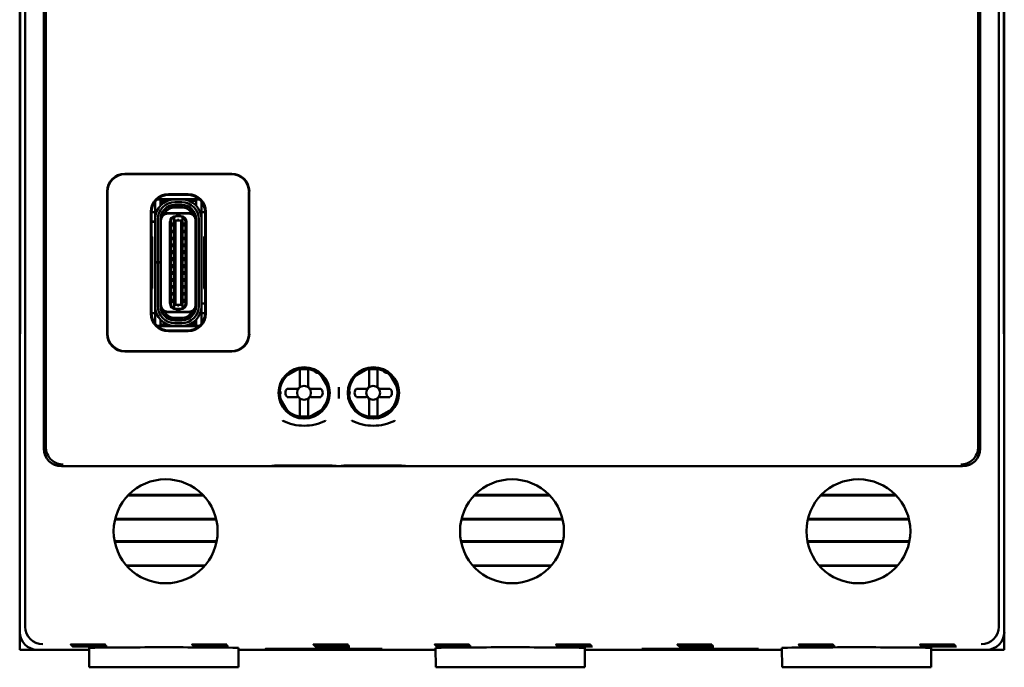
# Model space of a CAD drawing. Header units: inches. Extents: x 1.8 to 23.2, y 1.2 to 17.8.
# Tile 3 of 12: x 9.4 to 12.2, y 8.2 to 10. Entities that reach past the tile are written whole.
import ezdxf

# ---------------------------------------------------------------- set-up
doc = ezdxf.new("R2010")
doc.units = ezdxf.units.IN
doc.header["$LTSCALE"] = 0.8
doc.header["$MEASUREMENT"] = 0
doc.layers.add('Visible (ANSI)', color=7, linetype='Continuous', lineweight=50)

msp = doc.modelspace()

# ---------------------------------------------------------------- linework, layer by layer
at = {"layer": 'Visible (ANSI)'}
for p, q in [((9.3792, 8.312), (9.3792, 11.6804)), ((12.1476, 11.6804), (12.1476, 8.312)), ((9.4321, 11.1747), (9.4321, 8.8177)), ((12.0947, 8.8177), (12.0947, 11.1747)), ((9.4376, 8.8972), (9.4376, 10.9576)), ((12.0891, 10.9576), (12.0891, 8.8972)), ((9.3634, 10.8712), (9.3634, 9.1212)), ((12.1634, 9.1212), (12.1634, 10.8712)), ((9.3642, 9.172), (9.3642, 10.8203)), ((9.3643, 10.8223), (9.3643, 9.17)), ((12.1624, 9.17), (12.1624, 10.8223)), ((12.1625, 10.8203), (12.1625, 9.172)), ((9.6624, 9.5986), (9.9664, 9.5986)), ((9.9654, 9.5976), (9.6634, 9.5976)), ((9.6124, 9.1436), (9.6124, 9.5486)), ((10.0164, 9.5486), (10.0164, 9.1436)), ((9.6134, 9.5476), (9.6134, 9.1447)), ((9.764, 9.5253), (9.7538, 9.5253)), ((9.7777, 9.5263), (9.7549, 9.5263)), ((9.764, 9.5135), (9.764, 9.5253)), ((9.7689, 9.5223), (9.764, 9.5223)), ((9.7777, 9.5263), (9.8739, 9.5263)), ((9.7843, 9.5223), (9.7777, 9.5223)), ((9.7864, 9.5411), (9.8424, 9.5411)), ((9.7884, 9.5391), (9.7884, 9.5391)), ((9.8404, 9.5391), (9.7884, 9.5391)), ((9.8242, 9.5261), (9.8045, 9.5261)), ((9.8404, 9.5391), (9.8404, 9.5391)), ((9.8648, 9.5223), (9.8444, 9.5223)), ((9.8749, 9.5253), (9.8648, 9.5253)), ((9.8648, 9.5253), (9.8648, 9.5135)), ((10.0154, 9.1447), (10.0154, 9.5476)), ((9.7482, 9.5135), (9.7482, 9.5189)), ((9.7482, 9.4796), (9.7482, 9.5135)), ((9.764, 9.5088), (9.764, 9.5135)), ((9.7659, 9.5108), (9.7659, 9.5145)), ((9.7699, 9.5145), (9.7699, 9.5142)), ((9.8045, 9.5182), (9.8242, 9.5182)), ((9.8045, 9.5091), (9.8045, 9.5103)), ((9.8242, 9.5103), (9.8045, 9.5103)), ((9.8242, 9.5091), (9.8045, 9.5091)), ((9.8242, 9.5032), (9.8045, 9.5032)), ((9.8242, 9.5091), (9.8242, 9.5103)), ((9.8648, 9.5135), (9.8648, 9.5088)), ((9.8805, 9.5135), (9.8805, 9.519)), ((9.8805, 9.4796), (9.8805, 9.5135)), ((9.7364, 9.2011), (9.7364, 9.4911)), ((9.7482, 9.4899), (9.7384, 9.4899)), ((9.7384, 9.4891), (9.7384, 9.4891)), ((9.7384, 9.4891), (9.7384, 9.4216)), ((9.7482, 9.4698), (9.7482, 9.4796)), ((9.7482, 9.3473), (9.7482, 9.4698)), ((9.7561, 9.3473), (9.7561, 9.4698)), ((9.764, 9.3473), (9.764, 9.4698)), ((9.7651, 9.4662), (9.7651, 9.4698)), ((9.7651, 9.2261), (9.7651, 9.4662)), ((9.7696, 9.4879), (9.7682, 9.4879)), ((9.7699, 9.4908), (9.7699, 9.4885)), ((9.7714, 9.4871), (9.7759, 9.4871)), ((9.8528, 9.4871), (9.7759, 9.4871)), ((9.8439, 9.4859), (9.7848, 9.4859)), ((9.8026, 9.4747), (9.8061, 9.4776)), ((9.8026, 9.4747), (9.8026, 9.4749)), ((9.8026, 9.4676), (9.8026, 9.4747)), ((9.8026, 9.4676), (9.8026, 9.2247)), ((9.8065, 9.466), (9.8026, 9.4676)), ((9.8065, 9.4778), (9.8061, 9.4776)), ((9.8081, 9.4784), (9.8065, 9.4784)), ((9.8124, 9.4778), (9.8065, 9.4778)), ((9.8065, 9.466), (9.8065, 9.2263)), ((9.8222, 9.466), (9.8065, 9.466)), ((9.8124, 9.4792), (9.8104, 9.4792)), ((9.8163, 9.4792), (9.8124, 9.4792)), ((9.8124, 9.4778), (9.8124, 9.4792)), ((9.8222, 9.4778), (9.8124, 9.4778)), ((9.8163, 9.4792), (9.8163, 9.4778)), ((9.8183, 9.4792), (9.8163, 9.4792)), ((9.8222, 9.4784), (9.8207, 9.4784)), ((9.8226, 9.4776), (9.8222, 9.4778)), ((9.8262, 9.4676), (9.8222, 9.466)), ((9.8222, 9.466), (9.8222, 9.2263)), ((9.8262, 9.4747), (9.8226, 9.4776)), ((9.8262, 9.4747), (9.8262, 9.4749)), ((9.8262, 9.4676), (9.8262, 9.4747)), ((9.8262, 9.2247), (9.8262, 9.4676)), ((9.8574, 9.4871), (9.8528, 9.4871)), ((9.8636, 9.4662), (9.8636, 9.4698)), ((9.8636, 9.2261), (9.8636, 9.4662)), ((9.8648, 9.2225), (9.8648, 9.4698)), ((9.8726, 9.4698), (9.8726, 9.2225)), ((9.8904, 9.4899), (9.8805, 9.4899)), ((9.8805, 9.4698), (9.8805, 9.4796)), ((9.8805, 9.2225), (9.8805, 9.4698)), ((9.8904, 9.4891), (9.8904, 9.4891)), ((9.8904, 9.4216), (9.8904, 9.4891)), ((9.8924, 9.4911), (9.8924, 9.2011)), ((9.7384, 9.4627), (9.7482, 9.4627)), ((9.7482, 9.4619), (9.7384, 9.4619)), ((9.764, 9.4627), (9.7651, 9.4627)), ((9.7651, 9.4619), (9.764, 9.4619)), ((9.7907, 9.2296), (9.7907, 9.4627)), ((9.7939, 9.2288), (9.7939, 9.4635)), ((9.8006, 9.4599), (9.8006, 9.4489)), ((9.8006, 9.4599), (9.8026, 9.4599)), ((9.8006, 9.4489), (9.8026, 9.4489)), ((9.8006, 9.4395), (9.8006, 9.43)), ((9.8006, 9.4395), (9.8026, 9.4395)), ((9.8262, 9.4599), (9.8281, 9.4599)), ((9.8262, 9.4489), (9.8281, 9.4489)), ((9.8262, 9.4395), (9.8281, 9.4395)), ((9.8281, 9.4489), (9.8281, 9.4599)), ((9.8281, 9.43), (9.8281, 9.4395)), ((9.8349, 9.4635), (9.8349, 9.2289)), ((9.838, 9.2296), (9.838, 9.4627)), ((9.7405, 9.4195), (9.7384, 9.4216)), ((9.7405, 9.2728), (9.7405, 9.4195)), ((9.8006, 9.43), (9.8026, 9.43)), ((9.8006, 9.4198), (9.8006, 9.4103)), ((9.8006, 9.4198), (9.8026, 9.4198)), ((9.8006, 9.4103), (9.8026, 9.4103)), ((9.8262, 9.43), (9.8281, 9.43)), ((9.8262, 9.4198), (9.8281, 9.4198)), ((9.8262, 9.4103), (9.8281, 9.4103)), ((9.8281, 9.4103), (9.8281, 9.4198)), ((9.8904, 9.4216), (9.8882, 9.4195)), ((9.8882, 9.4195), (9.8882, 9.2728)), ((9.7651, 9.3843), (9.764, 9.385)), ((9.8006, 9.4009), (9.8006, 9.3899)), ((9.8006, 9.4009), (9.8026, 9.4009)), ((9.8006, 9.3899), (9.8026, 9.3899)), ((9.8006, 9.3812), (9.8006, 9.3702)), ((9.8006, 9.3812), (9.8026, 9.3812)), ((9.8262, 9.4009), (9.8281, 9.4009)), ((9.8262, 9.3899), (9.8281, 9.3899)), ((9.8262, 9.3812), (9.8281, 9.3812)), ((9.8281, 9.3899), (9.8281, 9.4009)), ((9.8281, 9.3702), (9.8281, 9.3812)), ((9.8648, 9.385), (9.8636, 9.3843)), ((9.8006, 9.3702), (9.8026, 9.3702)), ((9.8006, 9.3615), (9.8006, 9.3505)), ((9.8006, 9.3615), (9.8026, 9.3615)), ((9.8262, 9.3702), (9.8281, 9.3702)), ((9.8262, 9.3615), (9.8281, 9.3615)), ((9.8281, 9.3505), (9.8281, 9.3615)), ((9.7482, 9.3462), (9.7482, 9.3473)), ((9.7482, 9.3473), (9.7561, 9.3473)), ((9.7561, 9.3462), (9.7482, 9.3462)), ((9.7482, 9.2225), (9.7482, 9.3462)), ((9.764, 9.3473), (9.7561, 9.3473)), ((9.764, 9.3462), (9.7561, 9.3462)), ((9.7561, 9.2225), (9.7561, 9.3462)), ((9.764, 9.3473), (9.764, 9.3462)), ((9.764, 9.2225), (9.764, 9.3462)), ((9.8006, 9.3505), (9.8026, 9.3505)), ((9.8006, 9.3418), (9.8006, 9.3308)), ((9.8006, 9.3418), (9.8026, 9.3418)), ((9.8006, 9.3308), (9.8026, 9.3308)), ((9.8262, 9.3505), (9.8281, 9.3505)), ((9.8262, 9.3418), (9.8281, 9.3418)), ((9.8262, 9.3308), (9.8281, 9.3308)), ((9.8281, 9.3308), (9.8281, 9.3418)), ((9.7651, 9.308), (9.764, 9.3073)), ((9.8006, 9.3221), (9.8006, 9.3111)), ((9.8006, 9.3221), (9.8026, 9.3221)), ((9.8006, 9.3111), (9.8026, 9.3111)), ((9.8006, 9.3025), (9.8006, 9.2914)), ((9.8006, 9.3025), (9.8026, 9.3025)), ((9.8262, 9.3221), (9.8281, 9.3221)), ((9.8262, 9.3111), (9.8281, 9.3111)), ((9.8262, 9.3025), (9.8281, 9.3025)), ((9.8281, 9.3111), (9.8281, 9.3221)), ((9.8281, 9.2914), (9.8281, 9.3025)), ((9.8648, 9.3073), (9.8636, 9.308)), ((9.7384, 9.2707), (9.7405, 9.2728)), ((9.7384, 9.2707), (9.7384, 9.2031)), ((9.8006, 9.2914), (9.8026, 9.2914)), ((9.8006, 9.282), (9.8006, 9.2725)), ((9.8006, 9.282), (9.8026, 9.282)), ((9.8006, 9.2725), (9.8026, 9.2725)), ((9.8262, 9.2914), (9.8281, 9.2914)), ((9.8262, 9.282), (9.8281, 9.282)), ((9.8262, 9.2725), (9.8281, 9.2725)), ((9.8281, 9.2725), (9.8281, 9.282)), ((9.8882, 9.2728), (9.8904, 9.2707)), ((9.8904, 9.2031), (9.8904, 9.2707)), ((9.8006, 9.2623), (9.8006, 9.2528)), ((9.8006, 9.2623), (9.8026, 9.2623)), ((9.8006, 9.2528), (9.8026, 9.2528)), ((9.8006, 9.2434), (9.8006, 9.2324)), ((9.8006, 9.2434), (9.8026, 9.2434)), ((9.8262, 9.2623), (9.8281, 9.2623)), ((9.8262, 9.2528), (9.8281, 9.2528)), ((9.8262, 9.2434), (9.8281, 9.2434)), ((9.8281, 9.2528), (9.8281, 9.2623)), ((9.8281, 9.2324), (9.8281, 9.2434)), ((9.7482, 9.2127), (9.7482, 9.2225)), ((9.7482, 9.1788), (9.7482, 9.2127)), ((9.7651, 9.2225), (9.7651, 9.2261)), ((9.8006, 9.2324), (9.8026, 9.2324)), ((9.8026, 9.2247), (9.8065, 9.2263)), ((9.8026, 9.2176), (9.8026, 9.2247)), ((9.8026, 9.2176), (9.8061, 9.2147)), ((9.8026, 9.2174), (9.8026, 9.2176)), ((9.8061, 9.2147), (9.8065, 9.2145)), ((9.8222, 9.2263), (9.8065, 9.2263)), ((9.8065, 9.2145), (9.8124, 9.2145)), ((9.8081, 9.2139), (9.8065, 9.2139)), ((9.8124, 9.2131), (9.8104, 9.2131)), ((9.8124, 9.2145), (9.8222, 9.2145)), ((9.8124, 9.2131), (9.8124, 9.2145)), ((9.8163, 9.2131), (9.8124, 9.2131)), ((9.8163, 9.2145), (9.8163, 9.2131)), ((9.8183, 9.2131), (9.8163, 9.2131)), ((9.8222, 9.2139), (9.8207, 9.2139)), ((9.8222, 9.2263), (9.8262, 9.2247)), ((9.8226, 9.2147), (9.8222, 9.2145)), ((9.8226, 9.2147), (9.8262, 9.2176)), ((9.8262, 9.2324), (9.8281, 9.2324)), ((9.8262, 9.2176), (9.8262, 9.2247)), ((9.8262, 9.2174), (9.8262, 9.2176)), ((9.8636, 9.2304), (9.8648, 9.2304)), ((9.8648, 9.2296), (9.8636, 9.2296)), ((9.8636, 9.2225), (9.8636, 9.2261)), ((9.8805, 9.2304), (9.8904, 9.2304)), ((9.8904, 9.2296), (9.8805, 9.2296)), ((9.8805, 9.2127), (9.8805, 9.2225)), ((9.8805, 9.1788), (9.8805, 9.2127)), ((9.7384, 9.2031), (9.7384, 9.2031)), ((9.7482, 9.2025), (9.7384, 9.2025)), ((9.7759, 9.2052), (9.7714, 9.2052)), ((9.8528, 9.2052), (9.7759, 9.2052)), ((9.8439, 9.2064), (9.7848, 9.2064)), ((9.8242, 9.1891), (9.8045, 9.1891)), ((9.8574, 9.2052), (9.8528, 9.2052)), ((9.8589, 9.2038), (9.8589, 9.2015)), ((9.8592, 9.2044), (9.8605, 9.2044)), ((9.8904, 9.2025), (9.8805, 9.2025)), ((9.8904, 9.2031), (9.8904, 9.2031)), ((9.3642, 9.172), (9.3638, 9.1216)), ((9.3643, 9.17), (9.3638, 9.1166)), ((9.3643, 9.172), (9.3642, 9.172)), ((9.7482, 9.1733), (9.7482, 9.1788)), ((9.7538, 9.167), (9.764, 9.167)), ((9.851, 9.166), (9.7549, 9.166)), ((9.764, 9.1788), (9.764, 9.1835)), ((9.764, 9.167), (9.764, 9.1788)), ((9.764, 9.17), (9.7843, 9.17)), ((9.8242, 9.1832), (9.8045, 9.1832)), ((9.8045, 9.182), (9.8045, 9.1832)), ((9.8242, 9.182), (9.8045, 9.182)), ((9.8242, 9.1741), (9.8045, 9.1741)), ((9.8242, 9.1662), (9.8045, 9.1662)), ((9.8242, 9.182), (9.8242, 9.1832)), ((9.8444, 9.17), (9.851, 9.17)), ((9.8739, 9.166), (9.851, 9.166)), ((9.8589, 9.1782), (9.8589, 9.1778)), ((9.8598, 9.17), (9.8648, 9.17)), ((9.8628, 9.1815), (9.8628, 9.1778)), ((9.8648, 9.1835), (9.8648, 9.1788)), ((9.8648, 9.1788), (9.8648, 9.167)), ((9.8648, 9.167), (9.8749, 9.167)), ((9.8805, 9.1733), (9.8805, 9.1788)), ((12.1625, 9.172), (12.1624, 9.172)), ((12.1629, 9.1166), (12.1624, 9.17)), ((12.1629, 9.1216), (12.1625, 9.172)), ((9.8424, 9.1511), (9.7864, 9.1511)), ((9.7884, 9.1532), (9.7884, 9.1532)), ((9.7884, 9.1532), (9.8404, 9.1532)), ((9.8404, 9.1532), (9.8404, 9.1532)), ((9.3634, 9.1212), (9.3638, 9.1216)), ((9.3634, 9.1212), (9.3639, 9.1212)), ((9.3634, 9.1212), (9.3634, 9.1162)), ((9.3638, 9.1166), (9.3634, 9.1162)), ((9.3634, 9.1162), (9.3634, 8.2962)), ((9.3638, 9.1216), (9.3639, 9.1216)), ((12.1634, 9.1212), (12.1629, 9.1216)), ((12.1629, 9.1216), (12.1629, 9.1216)), ((12.1629, 9.1212), (12.1634, 9.1212)), ((12.1634, 9.1162), (12.1629, 9.1166)), ((12.1634, 9.1162), (12.1634, 9.1212)), ((12.1634, 8.2962), (12.1634, 9.1162)), ((9.9664, 9.0936), (9.6624, 9.0936)), ((9.6634, 9.0947), (9.9654, 9.0947)), ((10.1183, 9.0225), (10.1586, 9.0458)), ((10.3152, 9.0225), (10.3555, 9.0458)), ((10.1601, 9.0325), (10.1601, 9.0405)), ((10.1601, 8.9958), (10.1601, 9.0325)), ((10.1837, 9.0325), (10.1837, 9.0405)), ((10.1837, 8.9958), (10.1837, 9.0325)), ((10.2183, 9.0298), (10.2415, 8.9895)), ((10.357, 9.0325), (10.357, 9.0405)), ((10.357, 8.9958), (10.357, 9.0325)), ((10.3806, 9.0325), (10.3806, 9.0405)), ((10.3806, 8.9958), (10.3806, 9.0325)), ((10.4151, 9.0298), (10.4384, 8.9895)), ((10.2707, 8.9925), (10.2707, 8.9597)), ((10.1256, 8.9225), (10.1023, 8.9629)), ((10.1243, 8.988), (10.1523, 8.988)), ((10.1523, 8.9643), (10.1243, 8.9643)), ((10.1916, 8.988), (10.2196, 8.988)), ((10.2196, 8.9643), (10.1916, 8.9643)), ((10.3225, 8.9225), (10.2992, 8.9629)), ((10.3211, 8.988), (10.3491, 8.988)), ((10.3491, 8.9643), (10.3211, 8.9643)), ((10.3885, 8.988), (10.4164, 8.988)), ((10.4164, 8.9643), (10.3885, 8.9643)), ((10.1601, 8.9565), (10.1601, 8.9198)), ((10.1837, 8.9565), (10.1837, 8.9198)), ((10.357, 8.9565), (10.357, 8.9198)), ((10.3806, 8.9565), (10.3806, 8.9198)), ((10.1601, 8.9198), (10.1601, 8.9118)), ((10.1837, 8.9198), (10.1837, 8.9118)), ((10.2256, 8.9298), (10.1852, 8.9066)), ((10.357, 8.9198), (10.357, 8.9118)), ((10.3806, 8.9198), (10.3806, 8.9118)), ((10.4224, 8.9298), (10.3821, 8.9066)), ((9.4821, 8.7677), (12.0447, 8.7677)), ((9.8852, 8.6848), (9.6715, 8.6848)), ((9.8836, 8.6864), (9.6731, 8.6864)), ((10.8702, 8.6848), (10.6565, 8.6848)), ((10.8686, 8.6864), (10.6581, 8.6864)), ((11.8552, 8.6848), (11.6415, 8.6848)), ((11.8536, 8.6864), (11.6431, 8.6864)), ((9.6344, 8.6162), (9.9223, 8.6162)), ((9.6348, 8.6178), (9.9219, 8.6178)), ((10.6194, 8.6162), (10.9073, 8.6162)), ((10.6198, 8.6178), (10.9069, 8.6178)), ((11.6044, 8.6162), (11.8923, 8.6162)), ((11.6048, 8.6178), (11.8919, 8.6178)), ((9.9234, 8.5544), (9.6333, 8.5544)), ((9.9231, 8.5528), (9.6336, 8.5528)), ((10.9084, 8.5544), (10.6183, 8.5544)), ((10.9081, 8.5528), (10.6186, 8.5528)), ((11.8934, 8.5544), (11.6033, 8.5544)), ((11.8931, 8.5528), (11.6036, 8.5528)), ((9.6668, 8.4857), (9.89, 8.4857)), ((9.6682, 8.4841), (9.8886, 8.4841)), ((10.6518, 8.4857), (10.875, 8.4857)), ((10.6532, 8.4841), (10.8736, 8.4841)), ((11.6368, 8.4857), (11.86, 8.4857)), ((11.6382, 8.4841), (11.8586, 8.4841)), ((9.3634, 8.2962), (9.3634, 8.2462)), ((9.364, 8.2462), (9.364, 8.2882)), ((12.1627, 8.2882), (12.1627, 8.2462)), ((12.1634, 8.2462), (12.1634, 8.2962)), ((9.364, 8.2462), (9.3634, 8.2462)), ((9.4134, 8.2462), (9.364, 8.2462)), ((9.4134, 8.2462), (9.5609, 8.2462)), ((9.5614, 8.1962), (9.5609, 8.2511)), ((9.9854, 8.1962), (9.9858, 8.2511)), ((9.9858, 8.2462), (10.5459, 8.2462)), ((10.0628, 8.2488), (10.3939, 8.2488)), ((10.0628, 8.2477), (10.0628, 8.2488)), ((10.0629, 8.2488), (10.0628, 8.2477)), ((10.3939, 8.2477), (10.0628, 8.2477)), ((10.3939, 8.2488), (10.3939, 8.2477)), ((10.3939, 8.2488), (10.3939, 8.2477)), ((10.5464, 8.1962), (10.5459, 8.2511)), ((10.9704, 8.1962), (10.9708, 8.2511)), ((10.9708, 8.2462), (11.5309, 8.2462)), ((11.1328, 8.2488), (11.4639, 8.2488)), ((11.1328, 8.2477), (11.1328, 8.2488)), ((11.1329, 8.2488), (11.1328, 8.2477)), ((11.4639, 8.2477), (11.1328, 8.2477)), ((11.4639, 8.2488), (11.4639, 8.2477)), ((11.4639, 8.2488), (11.4639, 8.2477)), ((11.5314, 8.1962), (11.5309, 8.2511)), ((11.9554, 8.1962), (11.9558, 8.2511)), ((11.9558, 8.2462), (12.1134, 8.2462)), ((12.1627, 8.2462), (12.1134, 8.2462)), ((12.1634, 8.2462), (12.1627, 8.2462)), ((9.5614, 8.1962), (9.9854, 8.1962)), ((10.5464, 8.1962), (10.9704, 8.1962)), ((11.5314, 8.1962), (11.9554, 8.1962))]:
    msp.add_line(p, q, dxfattribs=at)
for centre, radius in [((10.1723, 8.9761), 0.073), ((10.1719, 8.9762), 0.0709), ((10.3691, 8.9761), 0.073), ((10.3688, 8.9762), 0.0709), ((10.1719, 8.9762), 0.0197), ((10.3688, 8.9762), 0.0197), ((9.7784, 8.5827), 0.1478), ((10.7634, 8.5827), 0.1478), ((11.7484, 8.5827), 0.1478)]:
    msp.add_circle(centre, radius, dxfattribs=at)
for centre, radius, start, end in [((9.8045, 9.4698), 0.0563, 90, 180), ((9.7777, 9.5145), 0.0118, 138.1897, 180), ((9.7777, 9.5145), 0.0118, 90, 138.1897), ((9.7777, 9.5145), 0.00787, 90, 180), ((9.8242, 9.4698), 0.0563, 0, 90), ((9.8045, 9.4698), 0.0484, 90, 180), ((9.8045, 9.4698), 0.0406, 90, 180), ((9.8045, 9.4698), 0.0394, 90, 180), ((9.8045, 9.4698), 0.0335, 90, 148.8255), ((9.8242, 9.4698), 0.0484, 0, 90), ((9.8242, 9.4698), 0.0406, 0, 90), ((9.8242, 9.4698), 0.0394, 0, 90), ((9.8242, 9.4698), 0.0335, 31.1746, 90), ((9.7848, 9.4662), 0.0197, 90, 180), ((9.8045, 9.4698), 0.0374, 152.4089, 170.8287), ((9.8065, 9.4627), 0.0157, 90, 180), ((9.8057, 9.4635), 0.0118, 105.466, 180.1149), ((9.8057, 9.4635), 0.0118, 103.9465, 105.466), ((9.8104, 9.4753), 0.00394, 90, 139.4584), ((9.8183, 9.4753), 0.00394, 40.5416, 90), ((9.8222, 9.4627), 0.0157, 0, 90), ((9.823, 9.4635), 0.0118, 74.534, 76.0536), ((9.823, 9.4635), 0.0118, 359.8851, 74.534), ((9.8439, 9.4662), 0.0197, 0, 90), ((9.8242, 9.4698), 0.0374, 9.1714, 27.5911), ((9.7679, 9.4055), 0.00394, 180, 225.5728), ((9.8608, 9.4055), 0.00394, 314.4268, 0), ((9.7679, 9.2868), 0.00394, 134.4273, 180), ((9.8608, 9.2868), 0.00394, 0, 45.5732), ((9.8045, 9.2225), 0.0563, 180, 270), ((9.8045, 9.2225), 0.0484, 180, 270), ((9.8045, 9.2225), 0.0406, 180, 270), ((9.7848, 9.2261), 0.0197, 180, 270), ((9.8045, 9.2225), 0.0394, 180, 270), ((9.8045, 9.2225), 0.0374, 189.1714, 207.5911), ((9.8065, 9.2296), 0.0157, 180, 270), ((9.8057, 9.2288), 0.0118, 179.8999, 254.534), ((9.8057, 9.2288), 0.0118, 254.534, 256.0535), ((9.8104, 9.217), 0.00394, 220.5416, 270), ((9.8183, 9.217), 0.00394, 270, 319.4584), ((9.8222, 9.2296), 0.0157, 270, 0), ((9.8242, 9.2225), 0.0394, 270, 0), ((9.8242, 9.2225), 0.0484, 270, 0), ((9.8242, 9.2225), 0.0406, 270, 0), ((9.8242, 9.2225), 0.0563, 270, 0), ((9.823, 9.2288), 0.0118, 283.9464, 285.466), ((9.823, 9.2288), 0.0118, 285.466, 0.1149), ((9.8439, 9.2261), 0.0197, 270, 0), ((9.8242, 9.2225), 0.0374, 332.4089, 350.8287), ((9.8045, 9.2225), 0.0335, 211.1746, 270), ((9.8242, 9.2225), 0.0335, 270, 328.8255), ((9.851, 9.1778), 0.00787, 270, 0), ((9.851, 9.1778), 0.0118, 270, 318.1897), ((9.851, 9.1778), 0.0118, 318.1897, 0), ((10.1719, 8.9762), 0.0689, 64.8273, 106.2709), ((10.3688, 8.9762), 0.0689, 64.8273, 106.2709), ((10.1719, 8.9762), 0.0689, 133.7291, 175.1727), ((10.1719, 8.9762), 0.0675, 79.9256, 100.0744), ((10.1719, 8.9762), 0.0689, 43.7291, 55.1727), ((10.3688, 8.9762), 0.0689, 133.7291, 175.1727), ((10.3688, 8.9762), 0.0675, 79.9256, 100.0744), ((10.3688, 8.9762), 0.0689, 43.7291, 55.1727), ((10.1523, 8.9958), 0.00787, 270, 0), ((10.1916, 8.9958), 0.00787, 180, 270), ((10.1719, 8.9762), 0.0689, 313.7291, 16.2709), ((10.3491, 8.9958), 0.00787, 270, 0), ((10.3885, 8.9958), 0.00787, 180, 270), ((10.3688, 8.9762), 0.0689, 313.7291, 16.2709), ((10.1719, 8.9762), 0.0689, 184.8273, 196.2709), ((10.1342, 8.9762), 0.0154, 129.9662, 230.0338), ((10.1523, 8.9565), 0.00787, 0, 90), ((10.1916, 8.9565), 0.00787, 90, 180), ((10.2097, 8.9762), 0.0154, 309.9662, 50.0338), ((10.3688, 8.9762), 0.0689, 184.8273, 196.2709), ((10.331, 8.9762), 0.0154, 129.9662, 230.0338), ((10.3491, 8.9565), 0.00787, 0, 90), ((10.3885, 8.9565), 0.00787, 90, 180), ((10.4065, 8.9762), 0.0154, 309.9662, 50.0338), ((10.1719, 8.9762), 0.0689, 223.7291, 286.2709), ((10.1719, 8.9762), 0.0675, 259.9256, 280.0744), ((10.3688, 8.9762), 0.0689, 223.7291, 286.2709), ((10.3688, 8.9762), 0.0675, 259.9256, 280.0744)]:
    msp.add_arc(centre, radius, start, end, dxfattribs=at)
for centre, major_axis, ratio, start_param, end_param in [((9.6624, 9.5486), (-0.0354, 0.0354), 0.999924, 5.497825, 7.068545), ((9.6634, 9.5476), (-0.0354, 0.0354), 0.999924, 5.497825, 7.068545), ((9.9654, 9.5476), (0.0354, 0.0354), 0.999924, 5.497825, 7.068545), ((9.9664, 9.5486), (0.0354, 0.0354), 0.999924, 5.497825, 7.068545), ((9.7864, 9.4911), (-0.0354, 0.0354), 0.999924, 5.497825, 7.068545), ((9.7884, 9.4891), (-0.0354, 0.0354), 0.999772, 5.497825, 7.068545), ((9.8404, 9.4891), (0.0354, 0.0354), 0.999772, 5.497825, 7.068545), ((9.8424, 9.4911), (0.0354, 0.0354), 0.999924, 5.497825, 7.068545), ((9.7864, 9.2011), (-0.0354, -0.0354), 0.999924, 5.497825, 7.068545), ((9.7884, 9.2032), (-0.0354, -0.0354), 0.999772, 5.497825, 7.068545), ((9.8404, 9.2032), (0.0354, -0.0354), 0.999772, 5.497825, 7.068545), ((9.8424, 9.2011), (0.0354, -0.0354), 0.999924, 5.497825, 7.068545), ((9.6624, 9.1436), (-0.0354, -0.0354), 0.999924, 5.497825, 7.068545), ((9.6634, 9.1447), (-0.0354, -0.0354), 0.999924, 5.497825, 7.068545), ((9.9654, 9.1447), (0.0354, -0.0354), 0.999924, 5.497825, 7.068545), ((9.9664, 9.1436), (0.0354, -0.0354), 0.999924, 5.497825, 7.068545), ((9.4366, 8.8972), (0, -0.125), 0.008727, 0.935984, 1.570796), ((12.0902, 8.8972), (0, 0.125), 0.008727, 1.570796, 2.205609), ((9.4821, 8.8177), (-0.0354, -0.0354), 0.999924, 5.497825, 7.068545), ((12.0447, 8.8177), (0.0354, -0.0354), 0.999924, 5.497825, 7.068545), ((9.4134, 8.2962), (-0.0354, -0.0354), 0.999924, 5.497825, 7.068545), ((9.4292, 8.312), (-0.0354, -0.0354), 0.999924, 5.497825, 5.506476), ((9.4287, 8.3115), (0.0192, -0.0463), 0.987735, 4.324034, 5.886104), ((12.098, 8.3115), (0.0192, 0.0463), 0.987735, 3.538674, 5.100744), ((12.1134, 8.2962), (0.0354, -0.0354), 0.999924, 5.497825, 7.068545), ((12.0976, 8.312), (0.0354, -0.0354), 0.999924, 0.77671, 0.78536), ((9.7734, 8.2511), (0.2125, 0), 0.008727, 6.283109, 9.424854), ((10.7584, 8.2511), (0.2125, 0), 0.008727, 6.283109, 9.424854), ((11.7434, 8.2511), (0.2125, 0), 0.008727, 6.283109, 9.424854)]:
    msp.add_ellipse(centre, major_axis=major_axis, ratio=ratio, start_param=start_param, end_param=end_param, dxfattribs=at)
for centre in [(9.5576, 8.2606), (9.9026, 8.2606), (10.2476, 8.2606), (10.5926, 8.2606), (10.9376, 8.2606), (11.2826, 8.2606), (11.6276, 8.2606), (11.9726, 8.2606), (9.5593, 8.2589), (9.561, 8.2572), (9.5628, 8.2554), (9.9043, 8.2589), (9.906, 8.2572), (9.9078, 8.2554), (10.2493, 8.2589), (10.251, 8.2572), (10.2528, 8.2554), (10.5943, 8.2589), (10.596, 8.2572), (10.5978, 8.2554), (10.9393, 8.2589), (10.941, 8.2572), (10.9428, 8.2554), (11.2843, 8.2589), (11.286, 8.2572), (11.2878, 8.2554), (11.6293, 8.2589), (11.631, 8.2572), (11.6328, 8.2554), (11.9743, 8.2589), (11.976, 8.2572), (11.9778, 8.2554)]:
    msp.add_ellipse(centre, major_axis=(0.0494, 0), ratio=0.008727, dxfattribs=at)
for points in [[(9.8124, 9.4676), (9.8137, 9.4676), (9.815, 9.4676), (9.8163, 9.4676)], [(9.8124, 9.2247), (9.8137, 9.2247), (9.815, 9.2247), (9.8163, 9.2247)]]:
    msp.add_open_spline(points, degree=3, dxfattribs=at)
for points, weights in [([(10.1601, 9.0426), (10.1601, 9.0415), (10.1601, 9.0405)], [1.00171572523, 1.00182977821, 1.0016789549]), ([(10.1837, 9.0405), (10.1837, 9.0415), (10.1837, 9.0426)], [1.00167895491, 1.00182977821, 1.00171572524]), ([(10.357, 9.0426), (10.357, 9.0415), (10.357, 9.0405)], [1.00171572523, 1.0018297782, 1.0016789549]), ([(10.3806, 9.0405), (10.3806, 9.0415), (10.3806, 9.0426)], [1.0016789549, 1.0018297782, 1.00171572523]), ([(10.1601, 8.9118), (10.1601, 8.9108), (10.1601, 8.9097)], [1.00167895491, 1.00182977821, 1.00171572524]), ([(10.1837, 8.9097), (10.1837, 8.9108), (10.1837, 8.9118)], [1.00171572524, 1.00182977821, 1.00167895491]), ([(10.357, 8.9118), (10.357, 8.9108), (10.357, 8.9097)], [1.0016789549, 1.0018297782, 1.00171572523]), ([(10.3806, 8.9097), (10.3806, 8.9108), (10.3806, 8.9118)], [1.00171572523, 1.0018297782, 1.0016789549])]:
    msp.add_rational_spline(points, weights, degree=2, dxfattribs=at)
for points, knots in [([(10.214, 9.0332), (10.2131, 9.0329), (10.2122, 9.0328), (10.2104, 9.0327), (10.2095, 9.0327), (10.208, 9.033), (10.2075, 9.0332), (10.2065, 9.0336), (10.2059, 9.0338), (10.2049, 9.0344), (10.2044, 9.0348), (10.2035, 9.0355), (10.2031, 9.0358), (10.2021, 9.037), (10.2016, 9.0378), (10.2008, 9.0393), (10.2005, 9.0402), (10.2003, 9.0411)], [-0.23858581, -0.23858581, -0.23858581, -0.23858581, -0.22644646, -0.22644646, -0.21716905, -0.21716905, -0.21253035, -0.21253035, -0.20789164, -0.20789164, -0.20325293, -0.20325293, -0.19861423, -0.19861423, -0.18933681, -0.18933681, -0.17719747, -0.17719747, -0.17719747, -0.17719747]), ([(10.4108, 9.0332), (10.41, 9.0329), (10.4091, 9.0328), (10.4073, 9.0327), (10.4064, 9.0327), (10.4049, 9.033), (10.4044, 9.0332), (10.4033, 9.0336), (10.4028, 9.0338), (10.4017, 9.0344), (10.4012, 9.0348), (10.4004, 9.0355), (10.4, 9.0358), (10.399, 9.037), (10.3985, 9.0378), (10.3977, 9.0393), (10.3974, 9.0402), (10.3972, 9.0411)], [-0.23858581, -0.23858581, -0.23858581, -0.23858581, -0.22644646, -0.22644646, -0.21716905, -0.21716905, -0.21253035, -0.21253035, -0.20789164, -0.20789164, -0.20325293, -0.20325293, -0.19861423, -0.19861423, -0.18933681, -0.18933681, -0.17719747, -0.17719747, -0.17719747, -0.17719747]), ([(10.1015, 8.984), (10.1022, 8.9835), (10.1028, 8.9827), (10.1037, 8.9812), (10.1042, 8.9804), (10.1046, 8.979), (10.1048, 8.9785), (10.105, 8.9774), (10.105, 8.9768), (10.105, 8.9756), (10.105, 8.975), (10.1048, 8.9739), (10.1046, 8.9733), (10.1042, 8.9719), (10.1037, 8.9711), (10.1028, 8.9696), (10.1022, 8.9689), (10.1015, 8.9683)], [-0.23858581, -0.23858581, -0.23858581, -0.23858581, -0.22644646, -0.22644646, -0.21716905, -0.21716905, -0.21253035, -0.21253035, -0.20789164, -0.20789164, -0.20325293, -0.20325293, -0.19861423, -0.19861423, -0.18933681, -0.18933681, -0.17719747, -0.17719747, -0.17719747, -0.17719747]), ([(10.2984, 8.984), (10.299, 8.9835), (10.2996, 8.9827), (10.3006, 8.9812), (10.301, 8.9804), (10.3015, 8.979), (10.3016, 8.9785), (10.3018, 8.9774), (10.3019, 8.9768), (10.3019, 8.9756), (10.3018, 8.975), (10.3016, 8.9739), (10.3015, 8.9733), (10.301, 8.9719), (10.3006, 8.9711), (10.2996, 8.9696), (10.299, 8.9689), (10.2984, 8.9683)], [-0.23858581, -0.23858581, -0.23858581, -0.23858581, -0.22644646, -0.22644646, -0.21716905, -0.21716905, -0.21253035, -0.21253035, -0.20789164, -0.20789164, -0.20325293, -0.20325293, -0.19861423, -0.19861423, -0.18933681, -0.18933681, -0.17719747, -0.17719747, -0.17719747, -0.17719747]), ([(10.1112, 8.8972), (10.1114, 8.8971), (10.1115, 8.897), (10.1211, 8.8923), (10.1311, 8.8887), (10.1515, 8.8839), (10.1619, 8.8827), (10.1827, 8.8827), (10.193, 8.8839), (10.2135, 8.8887), (10.2235, 8.8923), (10.2331, 8.897), (10.2332, 8.8971), (10.2334, 8.8972)], [-0.0011788, -0.0011788, -0.0011788, -0.0011788, 0, 0, 0.0804229, 0.0804229, 0.1594755, 0.1594755, 0.2385281, 0.2385281, 0.318951, 0.318951, 0.3201298, 0.3201298, 0.3201298, 0.3201298]), ([(10.3081, 8.8972), (10.3082, 8.8971), (10.3084, 8.897), (10.318, 8.8923), (10.328, 8.8887), (10.3484, 8.8839), (10.3587, 8.8827), (10.3796, 8.8827), (10.3899, 8.8839), (10.4103, 8.8887), (10.4203, 8.8923), (10.4299, 8.897), (10.4301, 8.8971), (10.4302, 8.8972)], [-0.0011781, -0.0011781, -0.0011781, -0.0011781, 0, 0, 0.0804114, 0.0804114, 0.1594763, 0.1594763, 0.2385413, 0.2385413, 0.3189527, 0.3189527, 0.3201308, 0.3201308, 0.3201308, 0.3201308]), ([(9.4866, 8.7722), (9.4865, 8.7722), (9.4865, 8.7722), (9.4753, 8.7724), (9.4644, 8.7764), (9.4494, 8.7888), (9.4445, 8.7955), (9.4387, 8.8095), (9.4374, 8.8162), (9.4374, 8.823)], [-0.0007616, -0.0007616, -0.0007616, -0.0007616, 0, 0, 0.1603062, 0.1603062, 0.2755389, 0.2755389, 0.3698341, 0.3698341, 0.3698341, 0.3698341]), ([(12.0893, 8.823), (12.0893, 8.8162), (12.088, 8.8095), (12.0822, 8.7955), (12.0773, 8.7888), (12.0623, 8.7764), (12.0515, 8.7724), (12.0403, 8.7722), (12.0402, 8.7722), (12.0402, 8.7722)], [0, 0, 0, 0, 0.0646905, 0.0646905, 0.143745, 0.143745, 0.2537219, 0.2537219, 0.2542444, 0.2542444, 0.2542444, 0.2542444]), ([(10.0805, 8.769), (10.0805, 8.769), (10.0807, 8.769), (10.0819, 8.769), (10.0837, 8.7691), (10.0896, 8.7692), (10.0944, 8.7693), (10.1067, 8.7694), (10.1142, 8.7695), (10.131, 8.7695), (10.1403, 8.7696), (10.1596, 8.7696), (10.1697, 8.7696), (10.1896, 8.7696), (10.1994, 8.7696), (10.2177, 8.7695), (10.2262, 8.7695), (10.2411, 8.7694), (10.2474, 8.7693), (10.2572, 8.7692), (10.2608, 8.7691), (10.263, 8.769), (10.2633, 8.769), (10.2633, 8.769)], [-1.438219, -1.438219, -1.438219, -1.438219, -1.370912, -1.370912, -1.169349, -1.169349, -0.870969, -0.870969, -0.55534, -0.55534, -0.236893, -0.236893, 0.08224, 0.08224, 0.401468, 0.401468, 0.72036, 0.72036, 1.037853, 1.037853, 1.348223, 1.348223, 1.438219, 1.438219, 1.438219, 1.438219]), ([(10.2774, 8.769), (10.2774, 8.769), (10.2776, 8.769), (10.2788, 8.769), (10.2805, 8.7691), (10.2864, 8.7692), (10.2913, 8.7693), (10.3036, 8.7694), (10.3111, 8.7695), (10.3279, 8.7695), (10.3372, 8.7696), (10.3565, 8.7696), (10.3666, 8.7696), (10.3864, 8.7696), (10.3962, 8.7696), (10.4145, 8.7695), (10.423, 8.7695), (10.4379, 8.7694), (10.4443, 8.7693), (10.4541, 8.7692), (10.4577, 8.7691), (10.4598, 8.769), (10.4602, 8.769), (10.4602, 8.769)], [-1.438219, -1.438219, -1.438219, -1.438219, -1.370912, -1.370912, -1.169349, -1.169349, -0.870969, -0.870969, -0.55534, -0.55534, -0.236893, -0.236893, 0.08224, 0.08224, 0.401468, 0.401468, 0.72036, 0.72036, 1.037853, 1.037853, 1.348223, 1.348223, 1.438219, 1.438219, 1.438219, 1.438219])]:
    msp.add_open_spline(points, degree=3, knots=knots, dxfattribs=at)

doc.saveas('drawing.dxf')
